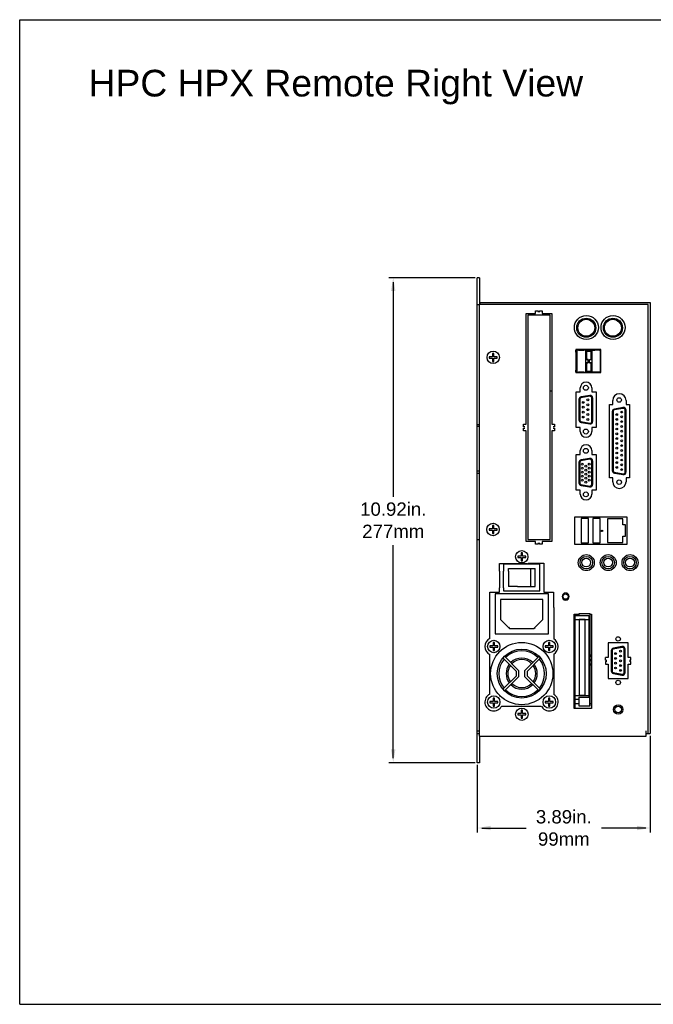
# Model space of a CAD drawing. Extents: x 183.7 to 238, y -64.4 to 9.5.
# Tile 11 of 18: x 211.5 to 225.7, y -39.9 to -17.7. Entities that reach past the tile are written whole.
import ezdxf

# ---------------------------------------------------------------- set-up
doc = ezdxf.new("R2010")
doc.units = 0
doc.header["$LTSCALE"] = 1.87
doc.header["$MEASUREMENT"] = 0
doc.layers.get('0').update_dxf_attribs({"linetype": 'CONTINUOUS'})
doc.layers.add('dim', color=5, linetype='CONTINUOUS')
doc.layers.add('UNIT', color=7, linetype='CONTINUOUS')
doc.styles.add('Arial', font='ARIAL.TTF', dxfattribs={"height": 0.3})

msp = doc.modelspace()

# ---------------------------------------------------------------- linework, layer by layer
at = {"linetype": 'Continuous'}
for p, q in [((211.482, -39.871), (211.482, -17.711)), ((211.482, -17.711), (237.15, -17.711)), ((211.482, -39.871), (237.15, -39.871))]:
    msp.add_line(p, q, dxfattribs=at)
at = {"layer": 'dim'}
for p, q in [((221.735, -23.518), (219.792, -23.518)), ((219.892, -23.618), (219.892, -28.447)), ((219.892, -34.333), (219.892, -29.539)), ((225.679, -33.829), (225.679, -36.003)), ((221.735, -34.433), (219.792, -34.433)), ((221.785, -34.483), (221.785, -36.003)), ((221.885, -35.903), (222.882, -35.903)), ((225.579, -35.903), (224.582, -35.903))]:
    msp.add_line(p, q, dxfattribs=at)
for points in [[(219.842, -23.818), (219.942, -23.818), (219.892, -23.518)], [(219.842, -34.133), (219.942, -34.133), (219.892, -34.433)], [(222.085, -35.853), (222.085, -35.953), (221.785, -35.903)], [(225.379, -35.853), (225.379, -35.953), (225.679, -35.903)]]:
    msp.add_solid(points, dxfattribs=at)
at = {"layer": 'UNIT', "linetype": 'Continuous'}
for p, q in [((221.785, -34.433), (221.785, -23.518)), ((221.833, -23.518), (221.785, -23.518)), ((221.833, -23.518), (221.833, -24.118)), ((221.785, -24.118), (221.839, -24.118)), ((221.833, -33.838), (221.833, -24.121)), ((221.839, -24.121), (221.833, -24.121)), ((221.839, -24.073), (221.839, -24.121)), ((221.839, -24.073), (225.679, -24.073)), ((225.631, -24.121), (221.839, -24.121)), ((225.631, -33.779), (225.631, -24.121)), ((225.679, -24.073), (225.679, -33.779)), ((222.883, -26.814), (222.883, -24.324)), ((222.883, -24.324), (223.098, -24.324)), ((222.923, -24.359), (222.923, -29.409)), ((223.423, -24.359), (222.923, -24.359)), ((223.098, -24.324), (223.098, -24.264)), ((223.098, -24.264), (223.158, -24.264)), ((223.158, -24.264), (223.158, -24.294)), ((223.188, -24.294), (223.188, -24.264)), ((223.188, -24.264), (223.248, -24.264)), ((223.248, -24.264), (223.248, -24.324)), ((223.248, -24.324), (223.463, -24.324)), ((223.423, -29.409), (223.423, -24.359)), ((223.463, -24.324), (223.463, -26.814)), ((222.128, -25.221), (222.128, -25.296)), ((222.158, -25.221), (222.128, -25.221)), ((222.158, -25.296), (222.158, -25.221)), ((224.005, -25.132), (224.005, -25.652)), ((224.568, -25.132), (224.005, -25.132)), ((224.005, -25.132), (224.005, -25.652)), ((224.568, -25.132), (224.005, -25.132)), ((224.006, -25.192), (224.006, -25.151)), ((224.006, -25.151), (224.006, -25.151)), ((224.006, -25.192), (224.006, -25.192)), ((224.024, -25.164), (224.024, -25.394)), ((224.548, -25.151), (224.037, -25.151)), ((224.087, -25.151), (224.066, -25.151)), ((224.066, -25.151), (224.184, -25.151)), ((224.184, -25.151), (224.161, -25.151)), ((224.23, -25.155), (224.23, -25.155)), ((224.23, -25.16), (224.23, -25.155)), ((224.23, -25.64), (224.23, -25.155)), ((224.23, -25.155), (224.363, -25.155)), ((224.23, -25.16), (224.245, -25.175)), ((224.245, -25.175), (224.245, -25.36)), ((224.348, -25.175), (224.245, -25.175)), ((224.348, -25.175), (224.363, -25.16)), ((224.348, -25.36), (224.348, -25.175)), ((224.363, -25.155), (224.363, -25.16)), ((224.363, -25.155), (224.363, -25.64)), ((224.363, -25.155), (224.363, -25.155)), ((224.369, -25.139), (224.369, -25.139)), ((224.369, -25.151), (224.369, -25.151)), ((224.369, -25.151), (224.432, -25.151)), ((224.432, -25.151), (224.369, -25.151)), ((224.532, -25.151), (224.548, -25.151)), ((224.561, -25.631), (224.561, -25.164)), ((224.561, -25.631), (224.561, -25.164)), ((224.568, -25.652), (224.568, -25.132)), ((224.568, -25.652), (224.568, -25.132)), ((222.128, -25.296), (222.053, -25.296)), ((222.053, -25.296), (222.053, -25.326)), ((222.053, -25.326), (222.128, -25.326)), ((222.128, -25.326), (222.128, -25.401)), ((222.128, -25.401), (222.158, -25.401)), ((222.233, -25.296), (222.158, -25.296)), ((222.158, -25.326), (222.233, -25.326)), ((222.158, -25.401), (222.158, -25.326)), ((222.233, -25.326), (222.233, -25.296)), ((224.024, -25.345), (224.024, -25.315)), ((224.024, -25.326), (224.024, -25.345)), ((224.024, -25.393), (224.024, -25.394)), ((224.024, -25.401), (224.024, -25.631)), ((224.23, -25.36), (224.23, -25.36)), ((224.279, -25.36), (224.23, -25.36)), ((224.245, -25.36), (224.23, -25.36)), ((224.23, -25.435), (224.279, -25.435)), ((224.23, -25.435), (224.245, -25.435)), ((224.245, -25.36), (224.279, -25.36)), ((224.245, -25.435), (224.245, -25.62)), ((224.279, -25.435), (224.245, -25.435)), ((224.279, -25.36), (224.279, -25.36)), ((224.279, -25.36), (224.279, -25.435)), ((224.279, -25.435), (224.279, -25.36)), ((224.279, -25.435), (224.279, -25.435)), ((224.314, -25.36), (224.314, -25.36)), ((224.314, -25.435), (224.314, -25.36)), ((224.314, -25.435), (224.314, -25.36)), ((224.314, -25.36), (224.348, -25.36)), ((224.314, -25.36), (224.363, -25.36)), ((224.314, -25.435), (224.314, -25.435)), ((224.348, -25.435), (224.314, -25.435)), ((224.314, -25.435), (224.363, -25.435)), ((224.363, -25.36), (224.348, -25.36)), ((224.348, -25.62), (224.348, -25.435)), ((224.348, -25.435), (224.363, -25.435)), ((224.363, -25.36), (224.363, -25.36)), ((224.363, -25.435), (224.363, -25.435)), ((224.005, -25.652), (224.568, -25.652)), ((224.005, -25.652), (224.568, -25.652)), ((224.006, -25.643), (224.006, -25.602)), ((224.006, -25.602), (224.006, -25.603)), ((224.006, -25.643), (224.006, -25.643)), ((224.037, -25.644), (224.548, -25.644)), ((224.044, -25.644), (224.044, -25.644)), ((224.066, -25.644), (224.09, -25.644)), ((224.076, -25.644), (224.066, -25.644)), ((224.184, -25.644), (224.076, -25.644)), ((224.161, -25.644), (224.184, -25.644)), ((224.245, -25.62), (224.23, -25.635)), ((224.23, -25.635), (224.23, -25.64)), ((224.23, -25.64), (224.23, -25.64)), ((224.23, -25.64), (224.363, -25.64)), ((224.234, -25.643), (224.331, -25.643)), ((224.243, -25.643), (224.234, -25.643)), ((224.245, -25.62), (224.348, -25.62)), ((224.363, -25.635), (224.348, -25.62)), ((224.363, -25.635), (224.363, -25.64)), ((224.363, -25.64), (224.363, -25.64)), ((224.369, -25.643), (224.369, -25.643)), ((224.432, -25.643), (224.369, -25.643)), ((224.369, -25.643), (224.432, -25.643)), ((224.519, -25.644), (224.411, -25.644)), ((224.532, -25.643), (224.477, -25.643)), ((224.548, -25.643), (224.532, -25.643)), ((224.532, -25.656), (224.532, -25.656)), ((224.535, -25.656), (224.535, -25.656)), ((224.573, -25.618), (224.573, -25.618)), ((223.463, -26.081), (223.433, -26.063)), ((224.008, -26.889), (224.008, -26.089)), ((224.008, -26.089), (224.103, -26.089)), ((224.103, -26.089), (224.103, -25.999)), ((224.363, -25.999), (224.363, -26.089)), ((224.363, -26.089), (224.458, -26.089)), ((224.458, -26.089), (224.458, -26.889)), ((224.074, -26.26), (224.074, -26.716)), ((224.094, -26.252), (224.094, -26.724)), ((224.318, -26.187), (224.119, -26.222)), ((224.315, -26.168), (224.124, -26.201)), ((224.365, -26.75), (224.365, -26.227)), ((224.385, -26.75), (224.385, -26.227)), ((224.758, -28.019), (224.758, -26.369)), ((224.758, -26.369), (224.833, -26.369)), ((224.833, -26.369), (224.833, -26.279)), ((225.133, -26.279), (225.133, -26.369)), ((225.133, -26.369), (225.208, -26.369)), ((225.208, -26.369), (225.208, -28.019)), ((224.824, -26.533), (224.824, -27.856)), ((224.844, -26.524), (224.844, -27.865)), ((225.068, -26.46), (224.869, -26.495)), ((225.065, -26.44), (224.874, -26.474)), ((225.115, -27.89), (225.115, -26.499)), ((225.135, -27.89), (225.135, -26.499)), ((224.119, -26.754), (224.318, -26.789)), ((224.124, -26.775), (224.315, -26.809)), ((221.785, -26.82), (221.833, -26.82)), ((221.833, -26.868), (221.785, -26.868)), ((222.823, -26.874), (222.823, -26.814)), ((222.823, -26.814), (222.883, -26.814)), ((222.853, -26.874), (222.823, -26.874)), ((222.823, -26.964), (222.823, -26.904)), ((222.823, -26.904), (222.853, -26.904)), ((222.883, -26.964), (222.823, -26.964)), ((222.883, -29.454), (222.883, -26.964)), ((223.463, -26.814), (223.523, -26.814)), ((223.463, -26.964), (223.463, -29.454)), ((223.523, -26.964), (223.463, -26.964)), ((223.523, -26.874), (223.493, -26.874)), ((223.493, -26.904), (223.523, -26.904)), ((223.523, -26.814), (223.523, -26.874)), ((223.523, -26.904), (223.523, -26.964)), ((224.103, -26.889), (224.008, -26.889)), ((224.103, -26.979), (224.103, -26.889)), ((224.363, -26.889), (224.363, -26.979)), ((224.458, -26.889), (224.363, -26.889)), ((224.103, -27.499), (224.103, -27.409)), ((224.363, -27.409), (224.363, -27.499)), ((224.008, -28.299), (224.008, -27.499)), ((224.008, -27.499), (224.103, -27.499)), ((224.072, -27.678), (224.072, -28.133)), ((224.092, -27.669), (224.092, -28.142)), ((224.316, -27.605), (224.117, -27.64)), ((224.313, -27.585), (224.122, -27.619)), ((224.363, -27.499), (224.458, -27.499)), ((224.363, -28.167), (224.363, -27.644)), ((224.383, -28.167), (224.383, -27.644)), ((224.458, -27.499), (224.458, -28.299)), ((221.785, -27.868), (221.833, -27.868)), ((221.785, -27.916), (221.833, -27.916)), ((224.869, -27.894), (225.068, -27.93)), ((224.874, -27.916), (225.065, -27.949)), ((224.833, -28.019), (224.758, -28.019)), ((224.833, -28.109), (224.833, -28.019)), ((225.208, -28.019), (225.133, -28.019)), ((225.133, -28.019), (225.133, -28.109)), ((224.103, -28.299), (224.008, -28.299)), ((224.103, -28.389), (224.103, -28.299)), ((224.117, -28.171), (224.316, -28.207)), ((224.122, -28.193), (224.313, -28.226)), ((224.363, -28.299), (224.363, -28.389)), ((224.458, -28.299), (224.363, -28.299)), ((224.232, -28.517), (224.232, -28.517)), ((223.983, -29.521), (223.983, -28.901)), ((223.983, -28.901), (225.153, -28.901)), ((224.286, -28.934), (224.126, -28.934)), ((224.126, -28.934), (224.126, -29.484)), ((224.286, -29.484), (224.286, -28.934)), ((224.547, -28.934), (224.387, -28.934)), ((224.387, -28.934), (224.387, -29.484)), ((224.547, -29.484), (224.547, -28.934)), ((225.063, -28.941), (224.713, -28.941)), ((224.713, -28.941), (224.713, -29.477)), ((225.063, -29.082), (225.063, -28.941)), ((225.153, -28.901), (225.153, -29.521)), ((222.124, -29.17), (222.049, -29.17)), ((222.049, -29.17), (222.049, -29.2)), ((222.049, -29.2), (222.124, -29.2)), ((222.124, -29.095), (222.124, -29.17)), ((222.154, -29.095), (222.124, -29.095)), ((222.124, -29.2), (222.124, -29.275)), ((222.154, -29.17), (222.154, -29.095)), ((222.229, -29.17), (222.154, -29.17)), ((222.154, -29.2), (222.229, -29.2)), ((222.154, -29.275), (222.154, -29.2)), ((222.229, -29.2), (222.229, -29.17)), ((225.123, -29.082), (225.063, -29.082)), ((225.123, -29.336), (225.123, -29.082)), ((221.833, -29.418), (221.785, -29.418)), ((222.124, -29.275), (222.154, -29.275)), ((223.098, -29.454), (222.883, -29.454)), ((222.923, -29.409), (223.423, -29.409)), ((223.098, -29.514), (223.098, -29.454)), ((223.248, -29.454), (223.248, -29.514)), ((223.463, -29.454), (223.248, -29.454)), ((225.063, -29.336), (225.123, -29.336)), ((225.063, -29.477), (225.063, -29.336)), ((225.063, -29.336), (225.063, -29.336)), ((223.158, -29.514), (223.098, -29.514)), ((223.158, -29.484), (223.158, -29.514)), ((223.188, -29.514), (223.188, -29.484)), ((223.248, -29.514), (223.188, -29.514)), ((225.153, -29.521), (223.983, -29.521)), ((224.126, -29.484), (224.286, -29.484)), ((224.387, -29.484), (224.547, -29.484)), ((224.713, -29.477), (225.063, -29.477)), ((222.286, -30.123), (222.286, -29.948)), ((222.286, -30.123), (222.286, -29.948)), ((222.286, -29.948), (222.916, -29.948)), ((222.286, -30.123), (222.286, -29.948)), ((222.286, -30.123), (222.286, -29.948)), ((222.286, -29.948), (222.916, -29.948)), ((222.375, -29.964), (222.375, -30.123)), ((223.196, -29.964), (222.375, -29.964)), ((222.375, -29.964), (222.375, -30.123)), ((223.195, -29.964), (222.375, -29.964)), ((222.376, -29.964), (222.376, -30.123)), ((222.485, -30.123), (222.485, -30.064)), ((222.485, -30.064), (223.086, -30.064)), ((222.485, -30.123), (222.485, -30.064)), ((222.485, -30.064), (223.085, -30.064)), ((222.486, -30.123), (222.486, -30.064)), ((222.927, -29.946), (223.286, -29.946)), ((222.927, -29.946), (223.286, -29.946)), ((222.988, -30.464), (222.988, -30.064)), ((222.988, -30.464), (222.988, -30.064)), ((222.988, -30.464), (222.988, -30.064)), ((223.085, -30.464), (223.085, -30.064)), ((223.086, -30.464), (223.086, -30.064)), ((223.195, -30.564), (223.195, -29.964)), ((223.195, -30.564), (223.195, -29.964)), ((223.196, -30.564), (223.196, -29.964)), ((223.286, -29.946), (223.286, -30.596)), ((223.286, -29.946), (223.286, -30.596)), ((222.286, -30.596), (222.286, -30.498)), ((222.286, -30.596), (222.286, -30.498)), ((222.375, -30.498), (222.375, -30.564)), ((222.375, -30.498), (222.375, -30.564)), ((222.375, -30.564), (223.196, -30.564)), ((222.375, -30.564), (223.195, -30.564)), ((222.376, -30.498), (222.376, -30.564)), ((222.686, -30.464), (223.086, -30.464)), ((222.686, -30.464), (223.085, -30.464)), ((222.068, -31.638), (222.068, -30.596)), ((222.068, -30.596), (222.286, -30.596)), ((222.068, -30.596), (222.286, -30.596)), ((223.386, -30.636), (222.185, -30.636)), ((222.185, -30.636), (222.185, -31.536)), ((223.385, -30.636), (222.185, -30.636)), ((222.185, -30.636), (222.185, -31.536)), ((222.186, -30.636), (222.186, -31.536)), ((223.259, -30.761), (222.309, -30.762)), ((222.309, -30.762), (222.31, -31.212)), ((223.26, -31.211), (223.259, -30.761)), ((223.286, -30.596), (223.498, -30.596)), ((223.286, -30.596), (223.498, -30.596)), ((223.385, -31.536), (223.384, -30.636)), ((223.385, -30.688), (223.385, -30.636)), ((223.385, -30.688), (223.385, -30.636)), ((223.386, -30.688), (223.386, -30.636)), ((223.505, -30.938), (223.505, -31.645)), ((222.31, -31.212), (222.51, -31.412)), ((223.06, -31.412), (223.26, -31.211)), ((223.963, -31.09), (224.073, -31.09)), ((223.963, -33.215), (223.963, -31.09)), ((223.982, -31.09), (223.982, -31.122)), ((223.982, -31.123), (224.293, -31.123)), ((223.982, -31.123), (223.982, -32.92)), ((223.982, -31.207), (224.293, -31.207)), ((224.323, -31.079), (224.073, -31.079)), ((224.073, -31.079), (224.073, -31.123)), ((224.078, -31.213), (224.078, -31.214)), ((224.213, -31.214), (224.078, -31.214)), ((224.078, -31.214), (224.078, -32.914)), ((224.213, -31.213), (224.213, -31.214)), ((224.213, -32.914), (224.213, -31.214)), ((224.293, -31.123), (224.293, -32.957)), ((224.323, -33.15), (224.323, -31.079)), ((224.323, -31.09), (224.353, -31.09)), ((224.353, -31.09), (224.353, -33.215)), ((222.485, -31.386), (222.511, -31.411)), ((222.51, -31.411), (223.061, -31.411)), ((222.51, -31.412), (223.06, -31.412)), ((223.06, -31.411), (223.084, -31.387)), ((223.061, -31.411), (223.085, -31.387)), ((223.385, -31.536), (223.385, -31.388)), ((223.385, -31.536), (223.385, -31.388)), ((223.386, -31.536), (223.386, -31.388)), ((222.185, -31.536), (223.386, -31.536)), ((222.185, -31.536), (223.385, -31.536)), ((224.93, -31.687), (224.93, -31.685)), ((222.14, -31.803), (222.065, -31.803)), ((222.065, -31.803), (222.065, -31.833)), ((222.065, -31.833), (222.14, -31.833)), ((222.14, -31.728), (222.14, -31.803)), ((222.17, -31.728), (222.14, -31.728)), ((222.14, -31.833), (222.14, -31.908)), ((222.14, -31.908), (222.17, -31.908)), ((222.17, -31.803), (222.17, -31.728)), ((222.245, -31.803), (222.17, -31.803)), ((222.17, -31.833), (222.245, -31.833)), ((222.17, -31.908), (222.17, -31.833)), ((222.245, -31.833), (222.245, -31.803)), ((223.39, -31.803), (223.315, -31.803)), ((223.315, -31.803), (223.315, -31.833)), ((223.315, -31.833), (223.39, -31.833)), ((223.39, -31.728), (223.39, -31.803)), ((223.42, -31.728), (223.39, -31.728)), ((223.39, -31.833), (223.39, -31.908)), ((223.39, -31.908), (223.42, -31.908)), ((223.42, -31.803), (223.42, -31.728)), ((223.495, -31.803), (223.42, -31.803)), ((223.42, -31.833), (223.495, -31.833)), ((223.42, -31.908), (223.42, -31.833)), ((223.495, -31.833), (223.495, -31.803)), ((225.18, -31.738), (224.73, -31.738)), ((224.73, -31.738), (224.73, -32.063)), ((224.82, -31.904), (224.82, -32.377)), ((225.044, -31.839), (224.845, -31.875)), ((225.041, -31.82), (224.85, -31.853)), ((225.091, -32.402), (225.091, -31.879)), ((225.111, -32.402), (225.111, -31.879)), ((225.18, -32.063), (225.18, -31.738)), ((222.068, -32.888), (222.068, -31.998)), ((222.068, -32.888), (222.068, -31.998)), ((222.396, -32.039), (222.362, -32.076)), ((222.362, -32.076), (222.665, -32.379)), ((222.715, -32.358), (222.396, -32.039)), ((223.174, -32.039), (222.855, -32.358)), ((222.905, -32.379), (223.208, -32.076)), ((223.208, -32.076), (223.174, -32.039)), ((223.505, -31.992), (223.505, -32.895)), ((223.505, -31.992), (223.505, -32.895)), ((224.323, -32.009), (224.353, -32.009)), ((224.323, -32.034), (224.353, -32.034)), ((224.323, -32.109), (224.353, -32.109)), ((224.73, -32.063), (224.67, -32.063)), ((224.67, -32.123), (224.67, -32.063)), ((224.67, -32.123), (224.7, -32.123)), ((224.8, -31.913), (224.8, -32.368)), ((225.24, -32.063), (225.18, -32.063)), ((225.21, -32.123), (225.24, -32.123)), ((225.24, -32.123), (225.24, -32.063)), ((224.323, -32.134), (224.353, -32.134)), ((224.323, -32.209), (224.353, -32.209)), ((224.323, -32.234), (224.353, -32.234)), ((224.701, -32.153), (224.67, -32.153)), ((224.67, -32.153), (224.67, -32.213)), ((224.67, -32.213), (224.73, -32.213)), ((224.73, -32.213), (224.73, -32.538)), ((225.18, -32.213), (225.24, -32.213)), ((225.18, -32.538), (225.18, -32.213)), ((225.24, -32.153), (225.21, -32.153)), ((225.24, -32.213), (225.24, -32.153)), ((222.665, -32.478), (222.362, -32.78)), ((222.396, -32.817), (222.715, -32.498)), ((222.665, -32.478), (222.665, -32.379)), ((222.715, -32.358), (222.715, -32.498)), ((222.855, -32.498), (222.855, -32.358)), ((222.855, -32.498), (223.174, -32.817)), ((222.905, -32.379), (222.905, -32.478)), ((223.208, -32.78), (222.905, -32.478)), ((224.73, -32.538), (225.18, -32.538)), ((224.845, -32.406), (225.044, -32.441)), ((224.85, -32.427), (225.041, -32.461)), ((222.362, -32.78), (222.396, -32.817)), ((223.174, -32.817), (223.208, -32.78)), ((222.14, -32.978), (222.14, -33.053)), ((222.17, -32.978), (222.14, -32.978)), ((222.17, -33.053), (222.17, -32.978)), ((223.39, -32.978), (223.39, -33.053)), ((223.42, -32.978), (223.39, -32.978)), ((223.42, -33.053), (223.42, -32.978)), ((223.982, -32.92), (224.293, -32.92)), ((223.982, -32.92), (223.982, -33.215)), ((223.982, -33.005), (224.073, -33.005)), ((224.073, -32.957), (224.313, -32.957)), ((224.073, -32.957), (224.073, -33.15)), ((224.078, -32.914), (224.213, -32.914)), ((224.313, -32.957), (224.313, -33.15)), ((222.14, -33.053), (222.065, -33.053)), ((222.065, -33.053), (222.065, -33.083)), ((222.065, -33.083), (222.14, -33.083)), ((222.14, -33.083), (222.14, -33.158)), ((222.14, -33.158), (222.17, -33.158)), ((222.245, -33.053), (222.17, -33.053)), ((222.17, -33.083), (222.245, -33.083)), ((222.17, -33.158), (222.17, -33.083)), ((222.245, -33.083), (222.245, -33.053)), ((222.334, -33.158), (223.226, -33.158)), ((222.334, -33.158), (223.226, -33.158)), ((223.39, -33.053), (223.315, -33.053)), ((223.315, -33.053), (223.315, -33.083)), ((223.315, -33.083), (223.39, -33.083)), ((223.39, -33.083), (223.39, -33.158)), ((223.39, -33.158), (223.42, -33.158)), ((223.495, -33.053), (223.42, -33.053)), ((223.42, -33.083), (223.495, -33.083)), ((223.42, -33.158), (223.42, -33.083)), ((223.495, -33.083), (223.495, -33.053)), ((224.353, -33.215), (223.963, -33.215)), ((223.982, -33.098), (224.073, -33.098)), ((224.073, -33.15), (224.313, -33.15)), ((224.313, -33.15), (224.323, -33.15)), ((224.323, -33.098), (224.353, -33.098)), ((221.785, -33.718), (221.833, -33.718)), ((221.833, -33.785), (221.785, -33.785)), ((221.833, -33.838), (225.583, -33.838)), ((221.833, -33.838), (221.833, -34.433)), ((225.583, -33.838), (225.583, -33.715)), ((225.583, -33.779), (225.679, -33.779)), ((221.833, -34.433), (221.785, -34.433))]:
    msp.add_line(p, q, dxfattribs=at)
at = {"layer": 'UNIT'}
for p, q in [((222.77, -29.783), (222.695, -29.783)), ((222.695, -29.783), (222.695, -29.813)), ((222.695, -29.813), (222.77, -29.813)), ((222.77, -29.708), (222.77, -29.783)), ((222.8, -29.708), (222.77, -29.708)), ((222.77, -29.813), (222.77, -29.888)), ((222.77, -29.888), (222.8, -29.888)), ((222.8, -29.783), (222.8, -29.708)), ((222.875, -29.783), (222.8, -29.783)), ((222.8, -29.888), (222.8, -29.813)), ((222.8, -29.813), (222.875, -29.813)), ((222.875, -29.813), (222.875, -29.783)), ((222.286, -30.123), (222.286, -30.498)), ((222.375, -30.498), (222.375, -30.123)), ((222.485, -30.123), (222.485, -30.464)), ((222.686, -30.464), (222.485, -30.464)), ((223.505, -30.938), (223.505, -30.598)), ((222.771, -33.328), (222.696, -33.328)), ((222.696, -33.328), (222.696, -33.358)), ((222.696, -33.358), (222.771, -33.358)), ((222.771, -33.253), (222.771, -33.328)), ((222.801, -33.253), (222.771, -33.253)), ((222.771, -33.358), (222.771, -33.433)), ((222.771, -33.433), (222.801, -33.433)), ((222.801, -33.328), (222.801, -33.253)), ((222.876, -33.328), (222.801, -33.328)), ((222.801, -33.433), (222.801, -33.358)), ((222.801, -33.358), (222.876, -33.358)), ((222.876, -33.358), (222.876, -33.328))]:
    msp.add_line(p, q, dxfattribs=at)
at = {"layer": 'UNIT', "linetype": 'Continuous'}
for centre, radius in [((224.24, -24.64), 0.27), ((224.84, -24.64), 0.27), ((224.238, -24.644), 0.215), ((224.238, -24.644), 0.19), ((224.838, -24.644), 0.215), ((224.838, -24.644), 0.19), ((222.143, -25.311), 0.14), ((222.143, -25.311), 0.14), ((224.229, -25.996), 0.056), ((224.171, -26.323), 0.021), ((224.275, -26.268), 0.0218), ((224.275, -26.378), 0.0218), ((224.979, -26.27), 0.05), ((224.171, -26.433), 0.021), ((224.171, -26.543), 0.021), ((224.275, -26.488), 0.0218), ((224.275, -26.598), 0.0218), ((224.923, -26.599), 0.0205), ((225.035, -26.541), 0.0205), ((224.171, -26.653), 0.021), ((224.275, -26.708), 0.0218), ((224.923, -26.707), 0.0205), ((224.923, -26.815), 0.0205), ((225.035, -26.649), 0.0205), ((225.035, -26.757), 0.0205), ((224.229, -26.98), 0.056), ((224.923, -26.923), 0.0205), ((224.923, -27.031), 0.0205), ((225.035, -26.865), 0.0205), ((225.035, -26.973), 0.0205), ((224.923, -27.139), 0.0205), ((224.923, -27.247), 0.0205), ((225.035, -27.081), 0.0205), ((225.035, -27.189), 0.0205), ((224.229, -27.415), 0.055), ((224.923, -27.355), 0.0205), ((224.923, -27.463), 0.0205), ((225.035, -27.297), 0.0205), ((225.035, -27.405), 0.0205), ((224.149, -27.716), 0.0205), ((224.305, -27.716), 0.0205), ((224.923, -27.571), 0.0205), ((224.923, -27.679), 0.0205), ((225.035, -27.513), 0.0205), ((225.035, -27.621), 0.0205), ((224.149, -27.806), 0.0205), ((224.149, -27.896), 0.0205), ((224.229, -27.761), 0.0205), ((224.229, -27.851), 0.0205), ((224.229, -27.941), 0.0205), ((224.305, -27.806), 0.0205), ((224.305, -27.896), 0.0205), ((224.923, -27.787), 0.0205), ((225.035, -27.729), 0.0205), ((225.035, -27.837), 0.0205), ((224.149, -27.986), 0.0205), ((224.149, -28.076), 0.0205), ((224.229, -28.031), 0.0205), ((224.229, -28.121), 0.0205), ((224.305, -27.986), 0.0205), ((224.305, -28.076), 0.0205), ((224.979, -28.12), 0.05), ((224.229, -28.395), 0.055), ((222.139, -29.185), 0.14), ((224.593, -29.217), 0.015), ((224.239, -29.931), 0.18), ((224.238, -29.93), 0.141), ((224.238, -29.93), 0.0986), ((224.731, -29.931), 0.18), ((224.73, -29.93), 0.141), ((224.73, -29.93), 0.0986), ((225.223, -29.931), 0.18), ((225.222, -29.93), 0.141), ((225.222, -29.93), 0.0986), ((223.773, -30.695), 0.06), ((222.155, -31.818), 0.14), ((223.405, -31.818), 0.14), ((224.955, -31.648), 0.05), ((222.785, -32.428), 0.7), ((222.785, -32.428), 0.7), ((222.785, -32.428), 0.55), ((225.011, -31.924), 0.0205), ((224.899, -31.978), 0.0205), ((224.899, -32.086), 0.0205), ((225.011, -32.032), 0.0205), ((225.011, -32.14), 0.0205), ((224.899, -32.194), 0.0205), ((224.899, -32.302), 0.0205), ((225.011, -32.248), 0.0205), ((225.011, -32.356), 0.0205), ((224.955, -32.628), 0.05), ((222.155, -33.068), 0.14), ((223.405, -33.068), 0.14), ((224.956, -33.238), 0.106), ((224.956, -33.238), 0.075)]:
    msp.add_circle(centre, radius, dxfattribs=at)
at = {"layer": 'UNIT'}
for centre in [(222.785, -29.798), (222.786, -33.343)]:
    msp.add_circle(centre, 0.14, dxfattribs=at)
at = {"layer": 'UNIT', "linetype": 'Continuous'}
for centre, radius, start, end in [((224.037, -25.164), 0.0126, 90, 180), ((224.037, -25.164), 0.0126, 90, 180), ((224.548, -25.164), 0.0126, 360, 90), ((224.548, -25.164), 0.0126, 360, 90), ((224.037, -25.631), 0.0126, 180, 270), ((224.037, -25.631), 0.0126, 180, 270), ((224.548, -25.631), 0.0126, 270, 360), ((224.548, -25.631), 0.0126, 270, 360), ((224.233, -25.999), 0.13, 0, 180), ((224.983, -26.279), 0.15, 0, 180), ((224.134, -26.26), 0.06, 100, 180), ((224.124, -26.252), 0.03, 100, 180), ((224.325, -26.227), 0.06, 360, 100), ((224.325, -26.227), 0.04, 360, 100), ((224.884, -26.533), 0.06, 100, 180), ((224.874, -26.524), 0.03, 100, 180), ((225.075, -26.499), 0.06, 360, 100), ((225.075, -26.499), 0.04, 360, 100), ((224.134, -26.716), 0.06, 180, 260), ((224.124, -26.724), 0.03, 180, 260), ((224.325, -26.75), 0.06, 260, 360), ((224.325, -26.75), 0.04, 260, 360), ((224.979, -26.703), 0.056, 163.3792, 205.1512), ((224.233, -26.979), 0.13, 180, 0), ((224.233, -27.409), 0.13, 0, 180), ((224.132, -27.678), 0.06, 100, 180), ((224.122, -27.669), 0.03, 100, 180), ((224.323, -27.644), 0.06, 360, 100), ((224.323, -27.644), 0.04, 360, 100), ((224.979, -27.687), 0.056, 150.8923, 192.8475), ((224.884, -27.856), 0.06, 180, 260), ((224.874, -27.865), 0.03, 180, 260), ((224.979, -27.687), 0.056, 309.3933, 336.4981), ((225.075, -27.89), 0.06, 260, 360), ((225.075, -27.89), 0.04, 260, 360), ((224.132, -28.133), 0.06, 180, 260), ((224.122, -28.142), 0.03, 180, 260), ((224.983, -28.109), 0.15, 180, 0), ((224.323, -28.167), 0.06, 260, 360), ((224.323, -28.167), 0.04, 260, 360), ((224.233, -28.389), 0.13, 180, 0), ((223.773, -30.695), 0.08, 90, 270), ((223.773, -30.695), 0.08, 270, 90), ((222.155, -31.818), 0.2, 115.9445, 244.0555), ((222.155, -31.818), 0.2, 115.9445, 244.0555), ((223.405, -31.818), 0.2, 300, 60), ((223.405, -31.818), 0.2, 300, 60), ((221.832, -31.404), 0.7, 310.904, 315), ((224.86, -31.913), 0.06, 100, 180), ((224.85, -31.904), 0.03, 100, 180), ((225.051, -31.879), 0.06, 0, 100), ((225.051, -31.879), 0.04, 0, 100), ((222.785, -32.428), 0.515, 140.5715, 219.4285), ((222.785, -32.428), 0.515, 45, 135), ((222.785, -32.428), 0.35, 45, 135), ((222.785, -32.428), 0.315, 45, 135), ((222.785, -32.428), 0.515, 320.5715, 39.4285), ((222.785, -32.428), 0.35, 143.2132, 216.7868), ((222.785, -32.428), 0.315, 144.1332, 215.8668), ((222.785, -32.428), 0.315, 324.1332, 35.8668), ((222.785, -32.428), 0.35, 323.2132, 36.7868), ((224.86, -32.368), 0.06, 180, 260), ((224.85, -32.377), 0.03, 180, 260), ((225.051, -32.402), 0.06, 260, 0), ((225.051, -32.402), 0.04, 260, 0), ((222.785, -32.428), 0.515, 225, 315), ((222.785, -32.428), 0.35, 225, 315), ((222.785, -32.428), 0.315, 225, 315), ((222.155, -33.068), 0.2, 115.9445, 333.2563), ((221.832, -33.452), 0.7, 45, 49.096), ((223.405, -33.068), 0.2, 206.7437, 60), ((223.81, -33.382), 0.7, 135, 139.096)]:
    msp.add_arc(centre, radius, start, end, dxfattribs=at)

# ---------------------------------------------------------------- texts
at = {"layer": 'dim', "insert": (213.034, -18.839), "char_height": 0.6, "attachment_point": 1}
msp.add_mtext('{\\fArial|b0|i0|c0|p34;HPC HPX Remote Right View}', dxfattribs=at)
at = {"layer": 'dim', "char_height": 0.3, "attachment_point": 5, "style": 'Arial'}
for s, insert in [('10.92in.\\P277mm', (219.892, -28.976)), ('3.89in.\\P99mm', (223.732, -35.903))]:
    msp.add_mtext(s, dxfattribs=dict(at, insert=insert))

doc.saveas('drawing.dxf')
